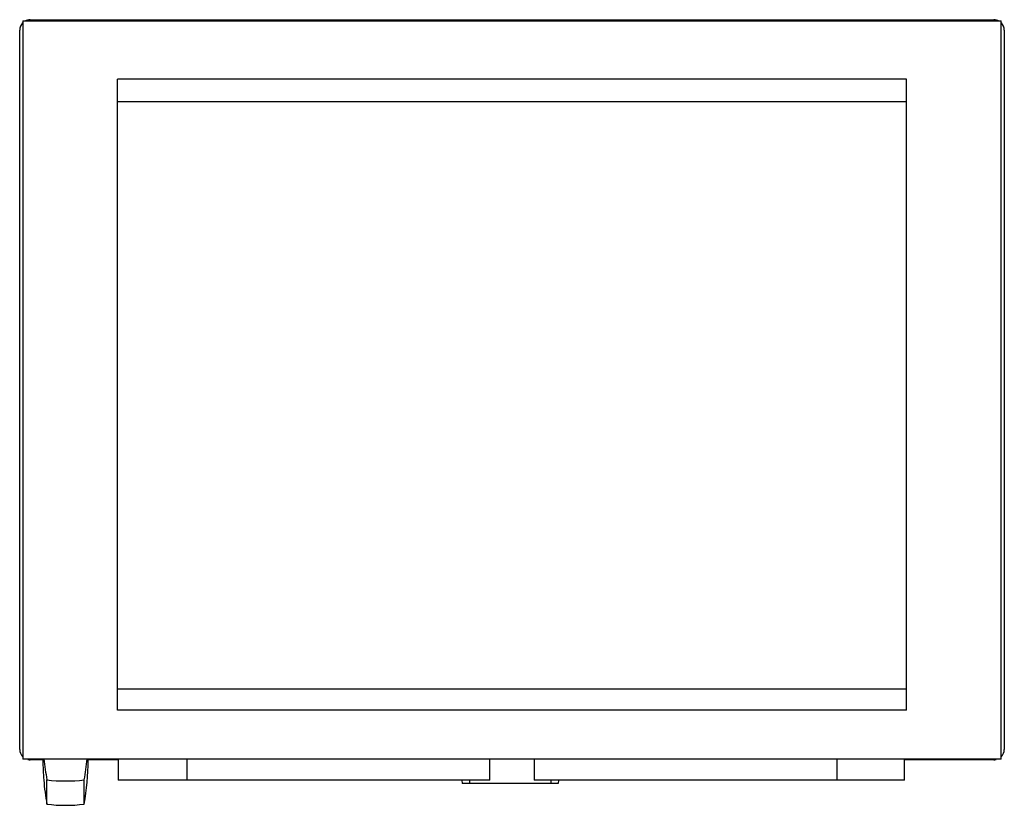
# Model space of a CAD drawing. Header units: millimetres. Extents: x 108 to 913, y 402 to 1044.
import ezdxf

# ---------------------------------------------------------------- set-up
doc = ezdxf.new("R2010")
doc.units = ezdxf.units.MM
doc.header["$LTSCALE"] = 93.810325
doc.layers.get('0').update_dxf_attribs({"linetype": 'CONTINUOUS'})

msp = doc.modelspace()

# ---------------------------------------------------------------- linework, layer by layer
at = {"color": 7, "linetype": 'Continuous'}
for p, q in [((110.55, 1043.15), (110.55, 439.85)), ((110.55, 1043.15), (910.55, 1043.15)), ((116.65, 1044.15), (904.45, 1044.15)), ((910.55, 439.85), (910.55, 1043.15)), ((108.05, 447.75), (108.05, 1035.55)), ((913.05, 1035.55), (913.05, 447.75)), ((188.05, 479.7), (188.05, 995.52)), ((833.05, 995.52), (188.05, 995.52)), ((833.05, 479.7), (833.05, 995.52)), ((833.05, 977.02), (188.05, 977.02)), ((833.05, 497.02), (188.05, 497.02)), ((833.05, 479.7), (188.05, 479.7)), ((910.55, 439.85), (110.55, 439.85)), ((127.05, 439.15), (116.65, 439.15)), ((127.05, 439.85), (127.05, 438.87)), ((164.05, 438.87), (164.05, 439.85)), ((188.69, 439.15), (164.05, 439.15)), ((188.69, 439.85), (188.69, 422.66)), ((244.69, 439.85), (244.69, 422.66)), ((492.41, 422.66), (492.41, 439.85)), ((528.69, 439.85), (528.69, 422.66)), ((776.41, 422.66), (776.41, 439.85)), ((831.41, 422.66), (831.41, 439.85)), ((904.45, 439.15), (831.41, 439.15)), ((130.29, 403), (130.29, 422.85)), ((160.8, 403), (160.8, 422.85)), ((492.41, 422.66), (244.69, 422.66)), ((469.61, 422.66), (469.7, 419.85)), ((548.36, 419.85), (469.7, 419.85)), ((475.75, 422.66), (475.7, 419.85)), ((776.41, 422.66), (528.69, 422.66)), ((542.3, 422.66), (542.36, 419.85)), ((548.45, 422.66), (548.36, 419.85))]:
    msp.add_line(p, q, dxfattribs=at)
for points in [[(492.41, 422.66), (409.94, 422.65), (327.16, 422.65), (244.69, 422.66)], [(776.41, 422.66), (693.94, 422.65), (611.16, 422.65), (528.69, 422.66)]]:
    msp.add_lwpolyline(points, dxfattribs=at)
for centre, radius, start, end in [((116.65, 1035.55), 8.6, 136.48188, 180), ((116.65, 1035.55), 8.6, 90, 120.06673), ((904.45, 1035.55), 8.6, 59.93635, 90), ((904.45, 1035.55), 8.6, 0, 43.51611), ((116.65, 447.75), 8.6, 180, 223.51611), ((904.45, 447.75), 8.6, 316.48188, 360), ((116.65, 447.75), 8.6, 257.10536, 270), ((329.18, 439.1), 202.13, 180.06315, 184.67569), ((323.08, 458.41), 196.04, 185.4307, 190.44881), ((-31.99, 458.41), 196.04, 349.55119, 354.5693), ((-38.49, 439.13), 202.54, 349.72512, 359.92905), ((904.45, 447.75), 8.6, 270, 282.89408), ((329.28, 439.1), 202.23, 184.675, 190.2829), ((145.55, 544.61), 122.71, 262.85993, 277.14007), ((145.55, 522.83), 120.8, 262.74653, 277.25347)]:
    msp.add_arc(centre, radius, start, end, dxfattribs=at)
for points in [[(244.64, 422.65), (225.99, 422.65), (207.34, 422.65), (188.69, 422.66)], [(831.41, 422.66), (813.09, 422.65), (794.77, 422.65), (776.45, 422.65)]]:
    msp.add_open_spline(points, degree=3, dxfattribs=at)

doc.saveas('drawing.dxf')
